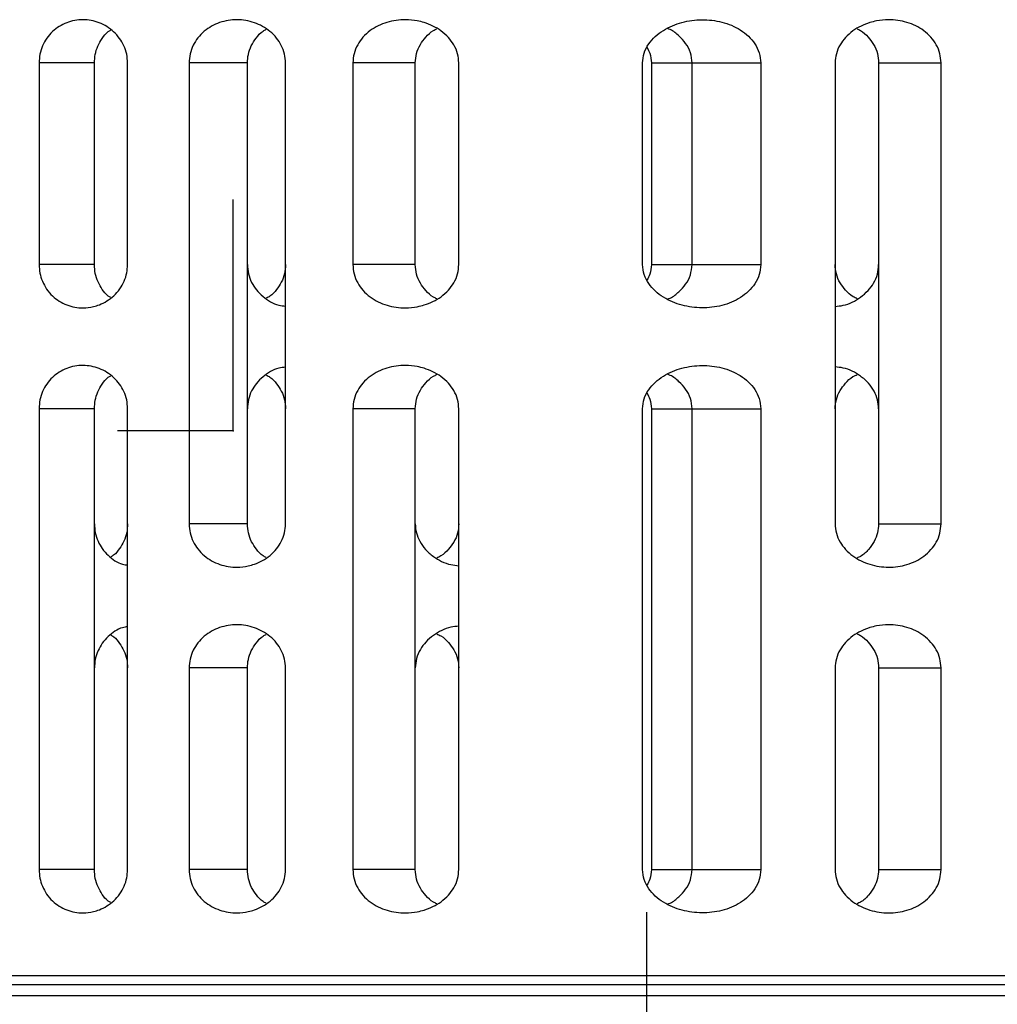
# Model space of a CAD drawing. Header units: millimetres. Extents: x -343 to -91, y -37 to 197.
# Tile 3 of 8: x -310 to -276, y 11 to 46. Entities that reach past the tile are written whole.
import ezdxf

# ---------------------------------------------------------------- set-up
doc = ezdxf.new("R2010")
doc.units = ezdxf.units.MM
doc.header["$PDSIZE"] = -1

msp = doc.modelspace()

# ---------------------------------------------------------------- linework, layer by layer
at = {"color": 7, "linetype": 'Continuous', "lineweight": 25}
for p, q in [((-308.952, 44.123), (-308.952, 37.123)), ((-307.031, 44.123), (-308.952, 44.123)), ((-307.031, 37.123), (-307.031, 44.123)), ((-305.879, 37.123), (-305.879, 44.123)), ((-303.743, 44.123), (-303.743, 28.123)), ((-301.723, 44.123), (-303.743, 44.123)), ((-301.723, 28.123), (-301.723, 44.123)), ((-300.396, 28.123), (-300.396, 44.123)), ((-298.061, 44.123), (-298.061, 37.123)), ((-295.897, 44.123), (-298.061, 44.123)), ((-295.897, 37.123), (-295.897, 44.123)), ((-294.385, 37.123), (-294.385, 44.123)), ((-288.011, 37.123), (-288.011, 44.123)), ((-287.702, 44.123), (-283.91, 44.123)), ((-287.702, 44.123), (-287.702, 37.123)), ((-286.292, 37.123), (-286.292, 44.123)), ((-283.91, 44.123), (-283.91, 37.123)), ((-281.329, 44.123), (-281.329, 28.123)), ((-279.817, 44.123), (-277.652, 44.123)), ((-279.817, 44.123), (-279.817, 28.123)), ((-277.652, 28.123), (-277.652, 44.123)), ((-307.031, 37.123), (-308.952, 37.123)), ((-295.897, 37.123), (-298.061, 37.123)), ((-287.702, 37.123), (-283.91, 37.123)), ((-308.952, 32.123), (-308.952, 16.123)), ((-307.031, 32.123), (-308.952, 32.123)), ((-307.031, 16.123), (-307.031, 32.123)), ((-305.879, 16.123), (-305.879, 32.123)), ((-298.061, 32.123), (-298.061, 16.123)), ((-295.897, 32.123), (-298.061, 32.123)), ((-295.897, 16.123), (-295.897, 32.123)), ((-294.385, 16.123), (-294.385, 32.123)), ((-288.011, 16.123), (-288.011, 32.123)), ((-287.702, 32.123), (-283.91, 32.123)), ((-287.702, 32.123), (-287.702, 16.123)), ((-286.292, 16.123), (-286.292, 32.123)), ((-283.91, 32.123), (-283.91, 16.123)), ((-301.723, 28.123), (-303.743, 28.123)), ((-279.817, 28.123), (-277.652, 28.123)), ((-303.743, 23.123), (-303.743, 16.123)), ((-301.723, 23.123), (-303.743, 23.123)), ((-301.723, 16.123), (-301.723, 23.123)), ((-300.396, 16.123), (-300.396, 23.123)), ((-281.329, 23.123), (-281.329, 16.123)), ((-279.817, 23.123), (-277.652, 23.123)), ((-279.817, 23.123), (-279.817, 16.123)), ((-277.652, 16.123), (-277.652, 23.123)), ((-307.031, 16.123), (-308.952, 16.123)), ((-301.723, 16.123), (-303.743, 16.123)), ((-295.897, 16.123), (-298.061, 16.123)), ((-287.702, 16.123), (-283.91, 16.123)), ((-279.817, 16.123), (-277.652, 16.123)), ((-232.857, 12.443), (-342.857, 12.443)), ((-233.457, 12.123), (-342.257, 12.123)), ((-232.857, 11.749), (-342.857, 11.749))]:
    msp.add_line(p, q, dxfattribs=at)
at = {"color": 7, "linetype": 'Continuous'}
for p, q in [((-302.221, 31.354), (-302.221, 39.38)), ((-302.221, 31.354), (-306.234, 31.354)), ((-287.857, 6.623), (-287.857, 14.649))]:
    msp.add_line(p, q, dxfattribs=at)
at = {"color": 7, "linetype": 'Continuous', "lineweight": 25}
for points, knots in [([(-305.879, 44.123), (-305.885, 44.225), (-305.898, 44.431), (-305.999, 44.721), (-306.153, 44.986), (-306.42, 45.286), (-306.851, 45.55), (-307.429, 45.658), (-308.004, 45.555), (-308.428, 45.291), (-308.689, 44.989), (-308.837, 44.723), (-308.934, 44.431), (-308.946, 44.225), (-308.952, 44.123)], [0, 0, 0, 0, 0.061845, 0.125367, 0.185654, 0.250673, 0.375503, 0.500313, 0.624971, 0.749498, 0.813724, 0.874709, 0.937904, 1, 1, 1, 1]), ([(-300.396, 44.123), (-300.403, 44.227), (-300.418, 44.44), (-300.533, 44.734), (-300.707, 45.001), (-301.003, 45.298), (-301.47, 45.553), (-302.084, 45.656), (-302.696, 45.559), (-303.155, 45.304), (-303.444, 45.005), (-303.612, 44.737), (-303.722, 44.44), (-303.736, 44.228), (-303.743, 44.123)], [0, 0, 0, 0, 0.061601, 0.125325, 0.185271, 0.250699, 0.375703, 0.500593, 0.625194, 0.749571, 0.814102, 0.874611, 0.938051, 1, 1, 1, 1]), ([(-294.385, 44.123), (-294.393, 44.231), (-294.411, 44.452), (-294.546, 44.753), (-294.745, 45.021), (-295.077, 45.313), (-295.458, 45.496), (-295.882, 45.601), (-296.316, 45.643), (-296.888, 45.565), (-297.39, 45.323), (-297.715, 45.028), (-297.907, 44.757), (-298.036, 44.452), (-298.053, 44.232), (-298.061, 44.123)], [0, 0, 0, 0, 0.06114, 0.12515, 0.184594, 0.250613, 0.375633, 0.421887, 0.500804, 0.625295, 0.749339, 0.814667, 0.874889, 0.938487, 1, 1, 1, 1]), ([(-288.011, 44.123), (-288.001, 44.238), (-287.979, 44.473), (-287.809, 44.785), (-287.575, 45.052), (-287.199, 45.331), (-286.649, 45.559), (-285.951, 45.652), (-285.251, 45.572), (-284.701, 45.347), (-284.329, 45.063), (-284.103, 44.793), (-283.943, 44.476), (-283.921, 44.241), (-283.91, 44.123)], [0, 0, 0, 0, 0.061185, 0.125454, 0.185884, 0.250712, 0.375297, 0.500101, 0.624761, 0.74906, 0.813586, 0.874397, 0.937082, 1, 1, 1, 1]), ([(-277.652, 44.123), (-277.661, 44.232), (-277.677, 44.452), (-277.806, 44.757), (-277.999, 45.028), (-278.324, 45.323), (-278.828, 45.566), (-279.401, 45.643), (-279.836, 45.6), (-280.257, 45.495), (-280.638, 45.312), (-280.968, 45.022), (-281.167, 44.753), (-281.302, 44.452), (-281.32, 44.231), (-281.329, 44.123)], [0, 0, 0, 0, 0.061528, 0.125153, 0.185268, 0.250495, 0.375317, 0.500336, 0.578668, 0.625247, 0.74932, 0.815348, 0.874818, 0.93884, 1, 1, 1, 1]), ([(-307.031, 44.123), (-307.026, 44.221), (-307.014, 44.421), (-306.92, 44.713), (-306.765, 44.979), (-306.615, 45.182), (-306.493, 45.251), (-306.463, 45.268)], [0, 0, 0, 0, 0.217878, 0.442476, 0.675298, 0.917693, 1, 1, 1, 1]), ([(-301.723, 44.123), (-301.716, 44.223), (-301.703, 44.427), (-301.596, 44.725), (-301.42, 44.996), (-301.245, 45.203), (-301.106, 45.272), (-301.067, 45.291)], [0, 0, 0, 0, 0.212187, 0.432519, 0.663524, 0.907398, 1, 1, 1, 1]), ([(-295.897, 44.123), (-295.888, 44.233), (-295.87, 44.457), (-295.735, 44.766), (-295.53, 45.032), (-295.337, 45.226), (-295.19, 45.289), (-295.15, 45.307)], [0, 0, 0, 0, 0.2230285, 0.4545201, 0.6725712, 0.9105101, 1, 1, 1, 1]), ([(-286.292, 44.123), (-286.304, 44.243), (-286.327, 44.485), (-286.5, 44.807), (-286.745, 45.071), (-286.96, 45.251), (-287.108, 45.306), (-287.139, 45.317)], [0, 0, 0, 0, 0.233377, 0.467564, 0.6937, 0.935827, 1, 1, 1, 1]), ([(-280.564, 45.307), (-280.524, 45.29), (-280.378, 45.227), (-280.185, 45.033), (-279.979, 44.768), (-279.844, 44.458), (-279.825, 44.233), (-279.817, 44.123)], [0, 0, 0, 0, 0.088305, 0.325732, 0.543399, 0.775969, 1, 1, 1, 1]), ([(-287.857, 44.66), (-287.819, 44.594), (-287.724, 44.429), (-287.71, 44.238), (-287.702, 44.123)], [0, 0, 0, 0, 0.400637, 1, 1, 1, 1]), ([(-308.952, 37.123), (-308.946, 37.025), (-308.935, 36.826), (-308.842, 36.537), (-308.695, 36.265), (-308.43, 35.957), (-308.003, 35.691), (-307.495, 35.6), (-307.111, 35.648), (-306.741, 35.763), (-306.416, 35.963), (-306.143, 36.272), (-305.991, 36.545), (-305.897, 36.832), (-305.885, 37.027), (-305.879, 37.123)], [0, 0, 0, 0, 0.059567, 0.12092, 0.184424, 0.250411, 0.375186, 0.50009, 0.579824, 0.625185, 0.749675, 0.817136, 0.881073, 0.941876, 1, 1, 1, 1]), ([(-306.463, 35.978), (-306.494, 35.995), (-306.612, 36.063), (-306.759, 36.259), (-306.915, 36.52), (-307.012, 36.814), (-307.025, 37.021), (-307.031, 37.123)], [0, 0, 0, 0, 0.082439, 0.317873, 0.541003, 0.77262, 1, 1, 1, 1]), ([(-301.723, 37.123), (-301.716, 37.017), (-301.701, 36.803), (-301.587, 36.505), (-301.414, 36.235), (-301.115, 35.941), (-300.762, 35.723), (-300.476, 35.691), (-300.396, 35.682)], [0, 0, 0, 0, 0.145904, 0.295612, 0.438402, 0.591263, 0.8861, 1, 1, 1, 1]), ([(-300.396, 37.123), (-300.403, 37.019), (-300.418, 36.807), (-300.532, 36.511), (-300.709, 36.249), (-300.883, 36.049), (-301.024, 35.978), (-301.067, 35.956)], [0, 0, 0, 0, 0.219724, 0.447018, 0.660838, 0.894207, 1, 1, 1, 1]), ([(-298.061, 37.123), (-298.053, 37.015), (-298.036, 36.794), (-297.907, 36.489), (-297.715, 36.218), (-297.389, 35.923), (-296.886, 35.681), (-296.313, 35.603), (-295.879, 35.646), (-295.456, 35.751), (-295.075, 35.934), (-294.745, 36.225), (-294.546, 36.493), (-294.411, 36.794), (-294.393, 37.015), (-294.385, 37.123)], [0, 0, 0, 0, 0.061528, 0.125152, 0.185283, 0.250522, 0.375307, 0.500095, 0.578532, 0.625031, 0.749626, 0.815466, 0.874783, 0.938824, 1, 1, 1, 1]), ([(-295.15, 35.939), (-295.19, 35.957), (-295.337, 36.02), (-295.53, 36.214), (-295.735, 36.48), (-295.87, 36.789), (-295.888, 37.013), (-295.897, 37.123)], [0, 0, 0, 0, 0.089011, 0.326716, 0.544631, 0.776552, 1, 1, 1, 1]), ([(-283.91, 37.123), (-283.921, 37.006), (-283.942, 36.772), (-284.101, 36.456), (-284.327, 36.185), (-284.699, 35.9), (-285.25, 35.674), (-285.95, 35.595), (-286.648, 35.687), (-287.197, 35.914), (-287.575, 36.194), (-287.807, 36.458), (-287.976, 36.77), (-288, 37.005), (-288.011, 37.123)], [0, 0, 0, 0, 0.06249, 0.125195, 0.185985, 0.250518, 0.375067, 0.499921, 0.624418, 0.749152, 0.813975, 0.874421, 0.937081, 1, 1, 1, 1]), ([(-287.702, 37.123), (-287.71, 37.009), (-287.724, 36.817), (-287.819, 36.652), (-287.857, 36.586)], [0, 0, 0, 0, 0.598768, 1, 1, 1, 1]), ([(-287.139, 35.929), (-287.108, 35.94), (-286.961, 35.994), (-286.746, 36.174), (-286.501, 36.437), (-286.329, 36.76), (-286.304, 37.002), (-286.292, 37.123)], [0, 0, 0, 0, 0.063349, 0.305086, 0.530967, 0.765267, 1, 1, 1, 1]), ([(-280.564, 35.939), (-280.613, 35.961), (-280.767, 36.03), (-280.965, 36.227), (-281.167, 36.49), (-281.302, 36.794), (-281.32, 37.015), (-281.329, 37.123)], [0, 0, 0, 0, 0.1079392, 0.3425224, 0.5537938, 0.7820247, 1, 1, 1, 1]), ([(-281.329, 35.673), (-281.234, 35.682), (-280.918, 35.712), (-280.521, 35.92), (-280.182, 36.208), (-279.98, 36.481), (-279.843, 36.788), (-279.825, 37.013), (-279.817, 37.123)], [0, 0, 0, 0, 0.12505, 0.415624, 0.568015, 0.707715, 0.856582, 1, 1, 1, 1]), ([(-305.879, 32.123), (-305.885, 32.225), (-305.898, 32.431), (-305.999, 32.721), (-306.153, 32.986), (-306.42, 33.286), (-306.851, 33.55), (-307.429, 33.658), (-308.004, 33.555), (-308.428, 33.291), (-308.689, 32.989), (-308.837, 32.723), (-308.934, 32.431), (-308.946, 32.225), (-308.952, 32.123)], [0, 0, 0, 0, 0.0618449, 0.1253671, 0.1856539, 0.2506729, 0.3755033, 0.5003129, 0.6249708, 0.7494977, 0.813724, 0.874709, 0.9379041, 1, 1, 1, 1]), ([(-300.396, 33.564), (-300.477, 33.555), (-300.763, 33.522), (-301.115, 33.305), (-301.414, 33.012), (-301.586, 32.742), (-301.701, 32.443), (-301.716, 32.229), (-301.723, 32.123)], [0, 0, 0, 0, 0.11536, 0.409042, 0.561379, 0.70375, 0.853779, 1, 1, 1, 1]), ([(-294.385, 32.123), (-294.393, 32.231), (-294.411, 32.452), (-294.546, 32.753), (-294.745, 33.021), (-295.077, 33.313), (-295.458, 33.496), (-295.882, 33.601), (-296.316, 33.643), (-296.888, 33.565), (-297.39, 33.323), (-297.715, 33.028), (-297.907, 32.757), (-298.036, 32.452), (-298.053, 32.232), (-298.061, 32.123)], [0, 0, 0, 0, 0.06114, 0.12515, 0.184594, 0.250613, 0.375633, 0.421887, 0.500804, 0.625295, 0.749339, 0.814667, 0.874889, 0.938487, 1, 1, 1, 1]), ([(-288.011, 32.123), (-288.001, 32.238), (-287.979, 32.473), (-287.809, 32.785), (-287.575, 33.052), (-287.199, 33.331), (-286.649, 33.559), (-285.951, 33.652), (-285.251, 33.572), (-284.701, 33.347), (-284.329, 33.063), (-284.103, 32.793), (-283.943, 32.476), (-283.921, 32.241), (-283.91, 32.123)], [0, 0, 0, 0, 0.061185, 0.125454, 0.185884, 0.250712, 0.375297, 0.500101, 0.624761, 0.74906, 0.813586, 0.874397, 0.937082, 1, 1, 1, 1]), ([(-279.817, 32.123), (-279.824, 32.226), (-279.84, 32.436), (-279.966, 32.74), (-280.166, 33.023), (-280.514, 33.323), (-280.917, 33.534), (-281.234, 33.564), (-281.329, 33.573)], [0, 0, 0, 0, 0.133506, 0.27362, 0.422993, 0.583813, 0.874881, 1, 1, 1, 1]), ([(-307.031, 32.123), (-307.026, 32.221), (-307.014, 32.421), (-306.92, 32.713), (-306.765, 32.979), (-306.615, 33.182), (-306.493, 33.251), (-306.463, 33.268)], [0, 0, 0, 0, 0.217878, 0.442476, 0.675298, 0.917693, 1, 1, 1, 1]), ([(-301.067, 33.291), (-301.023, 33.268), (-300.883, 33.197), (-300.708, 32.997), (-300.532, 32.735), (-300.418, 32.439), (-300.403, 32.227), (-300.396, 32.123)], [0, 0, 0, 0, 0.106186, 0.339749, 0.553809, 0.780653, 1, 1, 1, 1]), ([(-295.897, 32.123), (-295.888, 32.233), (-295.87, 32.457), (-295.735, 32.766), (-295.53, 33.032), (-295.337, 33.226), (-295.19, 33.289), (-295.15, 33.307)], [0, 0, 0, 0, 0.2230285, 0.4545201, 0.6725712, 0.9105101, 1, 1, 1, 1]), ([(-286.292, 32.123), (-286.304, 32.243), (-286.327, 32.485), (-286.5, 32.807), (-286.745, 33.071), (-286.96, 33.251), (-287.108, 33.306), (-287.139, 33.317)], [0, 0, 0, 0, 0.233377, 0.467564, 0.6937, 0.935827, 1, 1, 1, 1]), ([(-281.329, 32.123), (-281.32, 32.231), (-281.302, 32.451), (-281.168, 32.754), (-280.967, 33.017), (-280.768, 33.216), (-280.613, 33.285), (-280.564, 33.307)], [0, 0, 0, 0, 0.217222, 0.444633, 0.65583, 0.890376, 1, 1, 1, 1]), ([(-287.857, 32.66), (-287.819, 32.594), (-287.724, 32.429), (-287.71, 32.238), (-287.702, 32.123)], [0, 0, 0, 0, 0.400637, 1, 1, 1, 1]), ([(-307.031, 28.123), (-307.025, 28.02), (-307.013, 27.813), (-306.914, 27.521), (-306.762, 27.253), (-306.494, 26.957), (-306.188, 26.737), (-305.937, 26.702), (-305.879, 26.694)], [0, 0, 0, 0, 0.150372, 0.303571, 0.451152, 0.606929, 0.90914, 1, 1, 1, 1]), ([(-305.879, 28.123), (-305.885, 28.021), (-305.898, 27.816), (-305.998, 27.524), (-306.155, 27.264), (-306.306, 27.067), (-306.429, 26.997), (-306.463, 26.978)], [0, 0, 0, 0, 0.224352, 0.454786, 0.673487, 0.90935, 1, 1, 1, 1]), ([(-303.743, 28.123), (-303.736, 28.018), (-303.722, 27.807), (-303.612, 27.51), (-303.444, 27.241), (-303.154, 26.941), (-302.692, 26.686), (-302.154, 26.601), (-301.745, 26.647), (-301.351, 26.758), (-301.001, 26.95), (-300.706, 27.246), (-300.533, 27.512), (-300.418, 27.807), (-300.403, 28.019), (-300.396, 28.123)], [0, 0, 0, 0, 0.0618189, 0.1251301, 0.1858172, 0.2505734, 0.3754911, 0.5003249, 0.5789964, 0.6254012, 0.7498518, 0.8149657, 0.8746679, 0.9383917, 1, 1, 1, 1]), ([(-301.068, 26.956), (-301.106, 26.975), (-301.241, 27.042), (-301.411, 27.24), (-301.588, 27.504), (-301.701, 27.804), (-301.716, 28.018), (-301.723, 28.123)], [0, 0, 0, 0, 0.0926183, 0.3275145, 0.5469705, 0.7763792, 1, 1, 1, 1]), ([(-295.897, 28.123), (-295.889, 28.02), (-295.873, 27.81), (-295.747, 27.507), (-295.547, 27.223), (-295.2, 26.923), (-294.796, 26.712), (-294.48, 26.682), (-294.385, 26.673)], [0, 0, 0, 0, 0.133506, 0.27362, 0.422993, 0.583813, 0.874881, 1, 1, 1, 1]), ([(-294.385, 28.123), (-294.393, 28.015), (-294.411, 27.795), (-294.545, 27.492), (-294.747, 27.229), (-294.945, 27.031), (-295.1, 26.962), (-295.15, 26.94)], [0, 0, 0, 0, 0.217222, 0.444633, 0.65583, 0.890376, 1, 1, 1, 1]), ([(-281.329, 28.123), (-281.32, 28.015), (-281.302, 27.794), (-281.167, 27.493), (-280.968, 27.225), (-280.637, 26.933), (-280.131, 26.69), (-279.479, 26.592), (-278.827, 26.681), (-278.324, 26.923), (-277.999, 27.218), (-277.806, 27.489), (-277.677, 27.794), (-277.661, 28.014), (-277.652, 28.123)], [0, 0, 0, 0, 0.0612143, 0.1253069, 0.1846798, 0.25061, 0.3755316, 0.5002762, 0.6247185, 0.749355, 0.8145852, 0.8747248, 0.9384082, 1, 1, 1, 1]), ([(-279.817, 28.123), (-279.824, 28.021), (-279.84, 27.81), (-279.966, 27.505), (-280.169, 27.228), (-280.371, 27.023), (-280.524, 26.957), (-280.564, 26.939)], [0, 0, 0, 0, 0.208295, 0.42691, 0.659979, 0.910923, 1, 1, 1, 1]), ([(-300.396, 23.123), (-300.403, 23.227), (-300.418, 23.44), (-300.533, 23.734), (-300.707, 24.001), (-301.003, 24.298), (-301.47, 24.553), (-302.084, 24.656), (-302.696, 24.559), (-303.155, 24.304), (-303.444, 24.005), (-303.612, 23.737), (-303.722, 23.44), (-303.736, 23.228), (-303.743, 23.123)], [0, 0, 0, 0, 0.061601, 0.125325, 0.185271, 0.250699, 0.375703, 0.500593, 0.625194, 0.749571, 0.814102, 0.874611, 0.938051, 1, 1, 1, 1]), ([(-277.652, 23.123), (-277.661, 23.232), (-277.677, 23.452), (-277.806, 23.757), (-277.999, 24.028), (-278.324, 24.323), (-278.828, 24.566), (-279.401, 24.643), (-279.836, 24.6), (-280.257, 24.495), (-280.638, 24.312), (-280.968, 24.022), (-281.167, 23.753), (-281.302, 23.452), (-281.32, 23.231), (-281.329, 23.123)], [0, 0, 0, 0, 0.061528, 0.125153, 0.185268, 0.250495, 0.375317, 0.500336, 0.578668, 0.625247, 0.74932, 0.815348, 0.874818, 0.93884, 1, 1, 1, 1]), ([(-305.879, 24.552), (-305.938, 24.544), (-306.189, 24.509), (-306.494, 24.289), (-306.762, 23.993), (-306.913, 23.726), (-307.013, 23.433), (-307.025, 23.226), (-307.031, 23.123)], [0, 0, 0, 0, 0.091968, 0.393379, 0.5488, 0.696106, 0.84946, 1, 1, 1, 1]), ([(-306.463, 24.268), (-306.428, 24.249), (-306.305, 24.179), (-306.155, 23.981), (-305.998, 23.721), (-305.898, 23.43), (-305.885, 23.225), (-305.879, 23.123)], [0, 0, 0, 0, 0.091456, 0.326974, 0.545455, 0.775747, 1, 1, 1, 1]), ([(-301.723, 23.123), (-301.716, 23.223), (-301.703, 23.427), (-301.596, 23.725), (-301.42, 23.996), (-301.245, 24.203), (-301.106, 24.272), (-301.067, 24.291)], [0, 0, 0, 0, 0.212187, 0.432519, 0.663524, 0.907398, 1, 1, 1, 1]), ([(-294.385, 24.573), (-294.48, 24.564), (-294.796, 24.534), (-295.193, 24.327), (-295.531, 24.039), (-295.733, 23.766), (-295.87, 23.459), (-295.888, 23.234), (-295.897, 23.123)], [0, 0, 0, 0, 0.12526, 0.415359, 0.567613, 0.707196, 0.856336, 1, 1, 1, 1]), ([(-295.15, 24.307), (-295.101, 24.285), (-294.946, 24.216), (-294.747, 24.018), (-294.545, 23.754), (-294.411, 23.452), (-294.393, 23.231), (-294.385, 23.123)], [0, 0, 0, 0, 0.109186, 0.343822, 0.555155, 0.782662, 1, 1, 1, 1]), ([(-280.564, 24.307), (-280.524, 24.29), (-280.378, 24.227), (-280.185, 24.033), (-279.979, 23.768), (-279.844, 23.458), (-279.825, 23.233), (-279.817, 23.123)], [0, 0, 0, 0, 0.088305, 0.325732, 0.543399, 0.775969, 1, 1, 1, 1]), ([(-308.952, 16.123), (-308.946, 16.025), (-308.935, 15.826), (-308.842, 15.537), (-308.695, 15.265), (-308.43, 14.957), (-308.003, 14.691), (-307.495, 14.6), (-307.111, 14.648), (-306.741, 14.763), (-306.416, 14.963), (-306.143, 15.272), (-305.991, 15.545), (-305.897, 15.832), (-305.885, 16.027), (-305.879, 16.123)], [0, 0, 0, 0, 0.059567, 0.12092, 0.184424, 0.250411, 0.375186, 0.50009, 0.579824, 0.625185, 0.749675, 0.817136, 0.881073, 0.941876, 1, 1, 1, 1]), ([(-306.463, 14.978), (-306.494, 14.995), (-306.612, 15.063), (-306.759, 15.259), (-306.915, 15.52), (-307.012, 15.814), (-307.025, 16.021), (-307.031, 16.123)], [0, 0, 0, 0, 0.082439, 0.317873, 0.541003, 0.77262, 1, 1, 1, 1]), ([(-303.743, 16.123), (-303.736, 16.018), (-303.722, 15.807), (-303.612, 15.51), (-303.444, 15.241), (-303.154, 14.941), (-302.692, 14.686), (-302.154, 14.601), (-301.745, 14.647), (-301.351, 14.758), (-301.001, 14.95), (-300.706, 15.246), (-300.533, 15.512), (-300.418, 15.807), (-300.403, 16.019), (-300.396, 16.123)], [0, 0, 0, 0, 0.061819, 0.12513, 0.185817, 0.250573, 0.375491, 0.500325, 0.578996, 0.625401, 0.749852, 0.814966, 0.874668, 0.938392, 1, 1, 1, 1]), ([(-301.068, 14.956), (-301.106, 14.975), (-301.241, 15.042), (-301.411, 15.24), (-301.588, 15.504), (-301.701, 15.804), (-301.716, 16.018), (-301.723, 16.123)], [0, 0, 0, 0, 0.092618, 0.327515, 0.54697, 0.776379, 1, 1, 1, 1]), ([(-298.061, 16.123), (-298.053, 16.015), (-298.036, 15.794), (-297.907, 15.489), (-297.715, 15.218), (-297.389, 14.923), (-296.886, 14.681), (-296.313, 14.603), (-295.879, 14.646), (-295.456, 14.751), (-295.075, 14.934), (-294.745, 15.225), (-294.546, 15.493), (-294.411, 15.794), (-294.393, 16.015), (-294.385, 16.123)], [0, 0, 0, 0, 0.061528, 0.125152, 0.185283, 0.250522, 0.375307, 0.500095, 0.578532, 0.625031, 0.749626, 0.815466, 0.874783, 0.938824, 1, 1, 1, 1]), ([(-295.15, 14.939), (-295.19, 14.957), (-295.337, 15.02), (-295.53, 15.214), (-295.735, 15.48), (-295.87, 15.789), (-295.888, 16.013), (-295.897, 16.123)], [0, 0, 0, 0, 0.0890108, 0.3267164, 0.5446307, 0.7765523, 1, 1, 1, 1]), ([(-283.91, 16.123), (-283.921, 16.006), (-283.942, 15.772), (-284.101, 15.456), (-284.327, 15.185), (-284.699, 14.9), (-285.25, 14.674), (-285.95, 14.595), (-286.648, 14.687), (-287.197, 14.914), (-287.575, 15.194), (-287.807, 15.458), (-287.976, 15.77), (-288, 16.005), (-288.011, 16.123)], [0, 0, 0, 0, 0.06249, 0.1251951, 0.1859848, 0.2505176, 0.3750672, 0.4999209, 0.6244185, 0.7491525, 0.8139748, 0.874421, 0.9370812, 1, 1, 1, 1]), ([(-287.702, 16.123), (-287.71, 16.009), (-287.724, 15.817), (-287.819, 15.652), (-287.857, 15.586)], [0, 0, 0, 0, 0.598768, 1, 1, 1, 1]), ([(-287.139, 14.929), (-287.108, 14.94), (-286.961, 14.994), (-286.746, 15.174), (-286.501, 15.437), (-286.329, 15.76), (-286.304, 16.002), (-286.292, 16.123)], [0, 0, 0, 0, 0.063349, 0.305086, 0.530967, 0.765267, 1, 1, 1, 1]), ([(-281.329, 16.123), (-281.32, 16.015), (-281.302, 15.794), (-281.167, 15.493), (-280.968, 15.225), (-280.637, 14.933), (-280.131, 14.69), (-279.479, 14.592), (-278.827, 14.681), (-278.324, 14.923), (-277.999, 15.218), (-277.806, 15.489), (-277.677, 15.794), (-277.661, 16.014), (-277.652, 16.123)], [0, 0, 0, 0, 0.061214, 0.125307, 0.18468, 0.25061, 0.375532, 0.500276, 0.624719, 0.749355, 0.814585, 0.874725, 0.938408, 1, 1, 1, 1]), ([(-279.817, 16.123), (-279.824, 16.021), (-279.84, 15.81), (-279.966, 15.505), (-280.169, 15.228), (-280.371, 15.023), (-280.524, 14.957), (-280.564, 14.939)], [0, 0, 0, 0, 0.2082955, 0.4269104, 0.6599792, 0.9109229, 1, 1, 1, 1])]:
    msp.add_open_spline(points, degree=3, knots=knots, dxfattribs=at)
at = {"color": 7, "linetype": 'Continuous'}
msp.add_point((-302.221, 31.354), dxfattribs=at)

doc.saveas('drawing.dxf')
